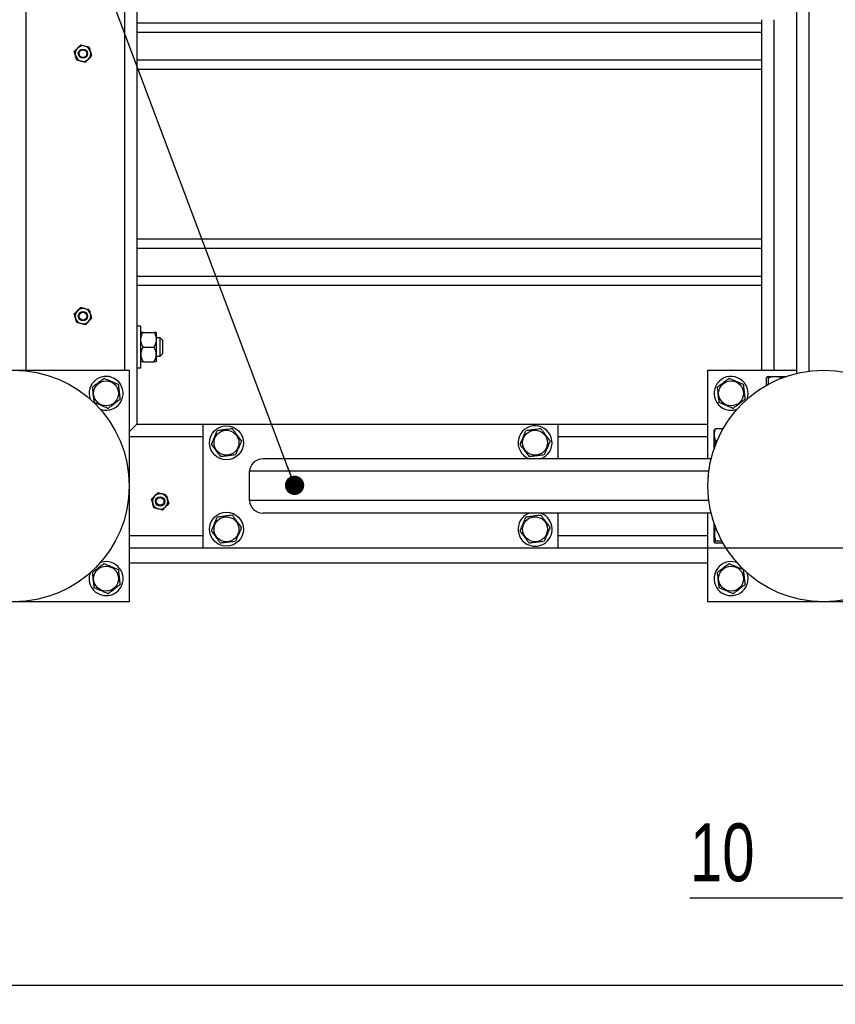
# Model space of a CAD drawing. Header units: millimetres. Extents: x 5 to 589, y 5 to 415.
# Tile 11 of 42: x 133 to 175, y 256 to 307. Entities that reach past the tile are written whole.
import ezdxf

# ---------------------------------------------------------------- set-up
doc = ezdxf.new("R2010")
doc.units = ezdxf.units.MM
doc.layers.add('COTES', color=1, linetype='Continuous')
doc.layers.add('NOTES', color=6, linetype='Continuous')
doc.layers.add('TRAIT-FORT', color=4, linetype='Continuous', lineweight=25)
doc.styles.add('SLDTEXTSTYLE0', font='TXT', dxfattribs={"width": 0.75})
doc.dimstyles.new('SLDDIMSTYLE0', dxfattribs={"dimtxt": 3, "dimasz": 2, "dimexe": 0, "dimexo": 0.0625, "dimgap": 0.75, "dimtad": 1, "dimdec": 0, "dimlfac": 12.5, "dimrnd": 1e-09, "dimzin": 12, "dimdsep": 46, "dimtxsty": 'SLDTEXTSTYLE0', "dimsah": 1, "dimcen": 0.09, "dimadec": 0, "dimazin": 3, "dimtfac": 1, "dimtdec": 0, "dimtofl": 0, "dimtmove": 0, "dimatfit": 3, "dimfxl": 1, "dimfrac": 2, "dimtolj": 1, "dimtzin": 12, "dimarcsym": 0})
doc.dimstyles.new('SLDDIMSTYLE1', dxfattribs={"dimtxt": 3, "dimasz": 2, "dimexe": 0, "dimexo": 0.0625, "dimgap": 0.75, "dimtad": 1, "dimdec": 0, "dimlfac": 12.5, "dimrnd": 1e-09, "dimzin": 12, "dimdsep": 46, "dimtxsty": 'SLDTEXTSTYLE0', "dimsah": 1, "dimcen": 0.09, "dimadec": 0, "dimazin": 3, "dimtfac": 1, "dimtdec": 0, "dimtmove": 0, "dimatfit": 0, "dimfxl": 1, "dimfrac": 2, "dimtolj": 1, "dimtzin": 12, "dimarcsym": 0})
doc.dimstyles.new('SLDDIMSTYLE2', dxfattribs={"dimtxt": 0.18, "dimasz": 1, "dimexe": 0, "dimexo": 0.0625, "dimgap": 0, "dimtad": 0, "dimtih": 1, "dimtoh": 1, "dimdec": 0, "dimrnd": 1e-09, "dimzin": 0, "dimdsep": 46, "dimtxsty": 'Standard', "dimblk1": 'DOT', "dimblk2": 'DOT', "dimsah": 1, "dimcen": 0.09, "dimadec": 0, "dimazin": 0, "dimtfac": 1, "dimtdec": 0, "dimtofl": 0, "dimtmove": 0, "dimatfit": 3, "dimldrblk": 'DOT', "dimfxl": 1, "dimfrac": 2, "dimtolj": 1, "dimtzin": 0, "dimarcsym": 0})

# ---------------------------------------------------------------- blocks, each defined once
blk = doc.blocks.new('_D_4')
at = {"layer": 'COTES', "color": 1, "transparency": 16777216}
for p, q in [((190.852, 279.447), (190.852, 288.677)), ((161.745, 279.447), (191.852, 279.447)), ((190.852, 279.447), (190.852, 278.647)), ((179.505, 278.647), (191.852, 278.647)), ((190.852, 278.647), (190.852, 275.647))]:
    blk.add_line(p, q, dxfattribs=at)
for points in [[(190.852, 279.447), (191.352, 281.447), (190.352, 281.447)], [(190.852, 278.647), (190.352, 276.647), (191.352, 276.647)]]:
    blk.add_solid(points, dxfattribs=at)
at = {"layer": 'COTES', "color": 1, "transparency": 16777216, "insert": (186.985, 284.243), "char_height": 3, "attachment_point": 1, "rotation": 90, "style": 'SLDTEXTSTYLE0'}
blk.add_mtext('10', dxfattribs=at)
blk = doc.blocks.new('_D_7')
at = {"layer": 'COTES', "color": 1, "transparency": 16777216}
for p, q in [((45.705, 277.647), (45.705, 255.792)), ((178.505, 277.647), (178.505, 255.792)), ((45.705, 256.792), (178.505, 256.792))]:
    blk.add_line(p, q, dxfattribs=at)
for points in [[(45.705, 256.792), (47.705, 256.292), (47.705, 257.292)], [(178.505, 256.792), (176.505, 257.292), (176.505, 256.292)]]:
    blk.add_solid(points, dxfattribs=at)
at = {"layer": 'COTES', "color": 1, "transparency": 16777216, "char_height": 3, "attachment_point": 1, "style": 'SLDTEXTSTYLE0'}
for s, insert in [('1660', (103.255, 260.659)), ('Tole', (113.246, 260.659))]:
    blk.add_mtext(s, dxfattribs=dict(at, insert=insert))
blk = doc.blocks.new('_D_9')
at = {"layer": 'COTES', "color": 1, "transparency": 16777216}
for p, q in [((177.705, 305.807), (177.705, 260.298)), ((178.505, 277.647), (178.505, 260.298)), ((177.705, 261.298), (167.574, 261.298)), ((178.505, 261.298), (177.705, 261.298)), ((178.505, 261.298), (181.505, 261.298))]:
    blk.add_line(p, q, dxfattribs=at)
for points in [[(177.705, 261.298), (175.705, 261.798), (175.705, 260.798)], [(178.505, 261.298), (180.505, 260.798), (180.505, 261.798)]]:
    blk.add_solid(points, dxfattribs=at)
at = {"layer": 'COTES', "color": 1, "transparency": 16777216, "insert": (167.574, 265.165), "char_height": 3, "attachment_point": 1, "style": 'SLDTEXTSTYLE0'}
blk.add_mtext('10', dxfattribs=at)
blk = doc.blocks.new('_Dot')
at = {"color": 0, "linetype": 'ByBlock', "lineweight": -2}
blk.add_line((-0.5, 0), (-1, 0), dxfattribs=at)
at = {"color": 0, "linetype": 'ByBlock', "const_width": 0.5}
blk.add_lwpolyline([(-0.25, 0, 1), (0.25, 0, 1)], format="xyb", close=True, dxfattribs=at)

msp = doc.modelspace()

# ---------------------------------------------------------------- linework, layer by layer
at = {"layer": 'TRAIT-FORT', "color": 4, "linetype": 'Continuous', "lineweight": 25}
for p, q in [((173.745, 288.599), (173.745, 322.807)), ((173.105, 288.481), (173.105, 322.038)), ((138.905, 313.047), (138.905, 285.847)), ((133.145, 310.247), (133.145, 288.647)), ((138.265, 310.247), (138.265, 288.647)), ((138.905, 306.647), (171.305, 306.647)), ((171.305, 288.647), (171.305, 306.807)), ((171.945, 288.647), (171.945, 306.807)), ((138.905, 306.167), (171.305, 306.167)), ((138.905, 304.727), (171.305, 304.727)), ((138.905, 304.247), (171.305, 304.247)), ((138.905, 295.447), (171.305, 295.447)), ((138.905, 294.967), (171.305, 294.967)), ((138.905, 293.527), (171.305, 293.527)), ((138.905, 293.047), (171.305, 293.047)), ((139.105, 290.927), (138.905, 290.927)), ((139.105, 288.767), (139.105, 290.927)), ((139.222, 290.607), (139.787, 290.607)), ((139.905, 290.607), (139.905, 290.227)), ((140.105, 290.327), (139.905, 290.327)), ((140.225, 290.207), (140.105, 290.327)), ((140.105, 289.367), (140.105, 290.327)), ((139.222, 289.847), (139.787, 289.847)), ((139.905, 290.227), (139.905, 289.467)), ((140.225, 290.207), (140.225, 289.487)), ((139.905, 289.467), (139.905, 289.087)), ((139.905, 289.367), (140.105, 289.367)), ((140.105, 289.367), (140.225, 289.487)), ((138.905, 288.767), (139.105, 288.767)), ((139.222, 289.087), (139.787, 289.087)), ((126.505, 288.647), (138.505, 288.647)), ((138.505, 288.647), (138.505, 276.647)), ((168.505, 284.047), (168.505, 288.647)), ((168.505, 288.647), (173.105, 288.647)), ((171.541, 287.864), (171.541, 288.247)), ((171.619, 288.327), (171.579, 288.304)), ((171.619, 288.327), (172.571, 288.327)), ((171.638, 287.918), (171.638, 288.247)), ((138.505, 285.447), (138.905, 285.847)), ((138.905, 285.847), (138.505, 285.447)), ((138.905, 285.847), (142.345, 285.847)), ((142.345, 279.447), (142.345, 285.847)), ((142.345, 285.847), (160.745, 285.847)), ((160.745, 284.047), (160.745, 285.847)), ((160.745, 285.847), (168.505, 285.847)), ((138.505, 285.207), (142.345, 285.207)), ((160.745, 285.207), (168.505, 285.207)), ((168.847, 285.572), (168.825, 285.533)), ((168.825, 284.58), (168.825, 285.533)), ((169.287, 285.61), (168.905, 285.61)), ((168.978, 284.984), (168.905, 284.984)), ((168.67, 284.047), (145.449, 284.047)), ((159.207, 284.074), (159.282, 284.047)), ((144.745, 281.887), (144.745, 283.407)), ((168.553, 283.407), (144.745, 283.407)), ((168.553, 281.887), (144.745, 281.887)), ((168.67, 281.247), (145.449, 281.247)), ((160.745, 279.447), (160.745, 281.247)), ((168.505, 276.647), (168.505, 281.247)), ((168.825, 279.761), (168.825, 280.714)), ((138.505, 280.087), (142.345, 280.087)), ((160.745, 280.087), (168.505, 280.087)), ((168.825, 279.761), (168.847, 279.722)), ((169.233, 279.781), (168.905, 279.781)), ((169.287, 279.684), (168.905, 279.684)), ((138.505, 279.447), (142.345, 279.447)), ((142.345, 279.447), (160.745, 279.447)), ((160.745, 279.447), (168.505, 279.447)), ((168.505, 278.647), (138.505, 278.647)), ((138.505, 276.647), (126.505, 276.647)), ((180.505, 276.647), (168.505, 276.647))]:
    msp.add_line(p, q, dxfattribs=at)
for centre, radius in [((136.105, 305.047), 0.24), ((136.105, 305.047), 0.2), ((136.105, 291.447), 0.24), ((136.105, 291.447), 0.2), ((132.505, 282.647), 6), ((174.505, 282.647), 6), ((137.305, 287.447), 0.646), ((169.705, 287.447), 0.646), ((143.545, 284.887), 0.88), ((143.545, 284.887), 0.646), ((159.545, 284.887), 0.646), ((140.105, 281.847), 0.24), ((140.105, 281.847), 0.2), ((143.545, 280.407), 0.88), ((143.545, 280.407), 0.646), ((159.545, 280.407), 0.646), ((137.305, 277.847), 0.646), ((169.705, 277.847), 0.646)]:
    msp.add_circle(centre, radius, dxfattribs=at)
for centre, radius, start, end in [((136.105, 305.047), 0.4, 135.7716, 195.7716), ((136.105, 305.047), 0.4, 75.7716, 135.7716), ((136.105, 305.047), 0.4, 15.7716, 75.7716), ((136.105, 305.047), 0.4, 315.7716, 15.7716), ((136.105, 305.047), 0.4, 195.7716, 255.7716), ((136.105, 305.047), 0.4, 255.7716, 315.7716), ((136.105, 291.447), 0.4, 75.7716, 135.7716), ((136.105, 291.447), 0.4, 15.7716, 75.7716), ((136.105, 291.447), 0.4, 135.7716, 195.7716), ((136.105, 291.447), 0.4, 195.7716, 255.7716), ((136.105, 291.447), 0.4, 315.7716, 15.7716), ((136.105, 291.447), 0.4, 255.7716, 315.7716), ((137.305, 287.447), 0.88, 337.3715, 200.3023), ((169.705, 287.447), 0.88, 339.6969, 290.3031), ((137.305, 287.447), 0.88, 249.6977, 337.3715), ((159.545, 284.887), 0.88, 287.3414, 247.4773), ((140.105, 281.847), 0.4, 135.7716, 195.7716), ((140.105, 281.847), 0.4, 75.7716, 135.7716), ((140.105, 281.847), 0.4, 15.7716, 75.7716), ((140.105, 281.847), 0.4, 195.7716, 255.7716), ((140.105, 281.847), 0.4, 315.7716, 15.7716), ((140.105, 281.847), 0.4, 255.7716, 315.7716), ((159.545, 280.407), 0.88, 107.3414, 247.4773), ((159.545, 280.407), 0.88, 247.4773, 72.6586), ((137.305, 277.847), 0.88, 337.3715, 114.62), ((169.705, 277.847), 0.88, 66.6749, 337.3715), ((137.305, 277.847), 0.88, 156.5618, 337.3715), ((169.705, 277.847), 0.88, 337.3715, 21.4183)]:
    msp.add_arc(centre, radius, start, end, dxfattribs=at)
for centre, start_param, end_param in [((145.449, 283.407), 4.712389, 6.283185), ((145.449, 281.887), 0, 1.570796)]:
    msp.add_ellipse(centre, major_axis=(-0.704, 0), ratio=0.908746, start_param=start_param, end_param=end_param, dxfattribs=at)
for points, knots in [([(135.818, 305.326), (135.79, 305.297), (135.733, 305.239), (135.682, 305.186), (135.657, 305.16)], [0, 0, 0, 0, 0.503995, 1, 1, 1, 1]), ([(135.72, 304.938), (135.709, 304.977), (135.687, 305.055), (135.667, 305.125), (135.657, 305.16)], [0, 0, 0, 0, 0.503995, 1, 1, 1, 1]), ([(135.979, 305.491), (135.957, 305.469), (135.912, 305.423), (135.856, 305.365), (135.825, 305.333), (135.818, 305.326)], [0, 0, 0, 0, 0.432382, 0.879547, 1, 1, 1, 1]), ([(136.203, 305.435), (136.199, 305.436), (136.14, 305.45), (136.063, 305.47), (135.996, 305.487), (135.979, 305.491)], [0, 0, 0, 0, 0.046716, 0.758232, 1, 1, 1, 1]), ([(136.427, 305.378), (136.401, 305.384), (136.33, 305.402), (136.252, 305.422), (136.203, 305.435)], [0, 0, 0, 0, 0.370993, 1, 1, 1, 1]), ([(136.427, 305.378), (136.435, 305.347), (136.453, 305.286), (136.474, 305.209), (136.487, 305.165), (136.489, 305.156)], [0, 0, 0, 0, 0.432382, 0.8795474, 1, 1, 1, 1]), ([(136.489, 305.156), (136.501, 305.117), (136.522, 305.039), (136.542, 304.968), (136.552, 304.933)], [0, 0, 0, 0, 0.5039949, 1, 1, 1, 1]), ([(135.782, 304.716), (135.774, 304.746), (135.756, 304.808), (135.735, 304.885), (135.722, 304.929), (135.72, 304.938)], [0, 0, 0, 0, 0.432382, 0.879547, 1, 1, 1, 1]), ([(136.006, 304.659), (136.003, 304.66), (135.944, 304.675), (135.866, 304.695), (135.799, 304.712), (135.782, 304.716)], [0, 0, 0, 0, 0.046716, 0.758232, 1, 1, 1, 1]), ([(136.23, 304.602), (136.204, 304.609), (136.133, 304.627), (136.055, 304.647), (136.006, 304.659)], [0, 0, 0, 0, 0.370993, 1, 1, 1, 1]), ([(136.23, 304.602), (136.252, 304.625), (136.297, 304.671), (136.353, 304.728), (136.384, 304.761), (136.391, 304.768)], [0, 0, 0, 0, 0.432382, 0.879547, 1, 1, 1, 1]), ([(136.391, 304.768), (136.42, 304.797), (136.476, 304.855), (136.527, 304.907), (136.552, 304.933)], [0, 0, 0, 0, 0.5039949, 1, 1, 1, 1]), ([(135.979, 291.891), (135.957, 291.869), (135.912, 291.823), (135.856, 291.765), (135.825, 291.733), (135.818, 291.726)], [0, 0, 0, 0, 0.432382, 0.879547, 1, 1, 1, 1]), ([(136.203, 291.835), (136.199, 291.836), (136.14, 291.85), (136.063, 291.87), (135.996, 291.887), (135.979, 291.891)], [0, 0, 0, 0, 0.046716, 0.758232, 1, 1, 1, 1]), ([(136.427, 291.778), (136.401, 291.784), (136.33, 291.802), (136.252, 291.822), (136.203, 291.835)], [0, 0, 0, 0, 0.370993, 1, 1, 1, 1]), ([(135.818, 291.726), (135.79, 291.697), (135.733, 291.639), (135.682, 291.586), (135.657, 291.56)], [0, 0, 0, 0, 0.503995, 1, 1, 1, 1]), ([(135.72, 291.338), (135.709, 291.377), (135.687, 291.455), (135.667, 291.525), (135.657, 291.56)], [0, 0, 0, 0, 0.503995, 1, 1, 1, 1]), ([(135.782, 291.116), (135.774, 291.146), (135.756, 291.208), (135.735, 291.285), (135.722, 291.329), (135.72, 291.338)], [0, 0, 0, 0, 0.432382, 0.879547, 1, 1, 1, 1]), ([(136.391, 291.168), (136.42, 291.197), (136.476, 291.255), (136.527, 291.307), (136.552, 291.333)], [0, 0, 0, 0, 0.5039949, 1, 1, 1, 1]), ([(136.427, 291.778), (136.435, 291.747), (136.453, 291.686), (136.474, 291.609), (136.487, 291.565), (136.489, 291.556)], [0, 0, 0, 0, 0.432382, 0.8795474, 1, 1, 1, 1]), ([(136.489, 291.556), (136.501, 291.517), (136.522, 291.439), (136.542, 291.368), (136.552, 291.333)], [0, 0, 0, 0, 0.5039949, 1, 1, 1, 1]), ([(136.006, 291.059), (136.003, 291.06), (135.944, 291.075), (135.866, 291.095), (135.799, 291.112), (135.782, 291.116)], [0, 0, 0, 0, 0.046716, 0.758232, 1, 1, 1, 1]), ([(136.23, 291.002), (136.204, 291.009), (136.133, 291.027), (136.055, 291.047), (136.006, 291.059)], [0, 0, 0, 0, 0.370993, 1, 1, 1, 1]), ([(136.23, 291.002), (136.252, 291.025), (136.297, 291.071), (136.353, 291.128), (136.384, 291.161), (136.391, 291.168)], [0, 0, 0, 0, 0.432382, 0.879547, 1, 1, 1, 1]), ([(139.105, 290.227), (139.106, 290.26), (139.11, 290.327), (139.136, 290.424), (139.173, 290.518), (139.206, 290.577), (139.222, 290.607)], [0, 0, 0, 0, 0.249576, 0.504361, 0.751045, 1, 1, 1, 1]), ([(139.222, 290.607), (139.207, 290.607), (139.168, 290.607), (139.122, 290.607), (139.105, 290.607), (139.105, 290.607), (139.105, 290.607)], [0, 0, 0, 0, 0.237039, 0.589019, 0.951631, 1, 1, 1, 1]), ([(139.787, 290.607), (139.801, 290.581), (139.83, 290.53), (139.864, 290.448), (139.89, 290.363), (139.903, 290.289), (139.904, 290.243), (139.905, 290.227)], [0, 0, 0, 0, 0.215517, 0.432226, 0.654457, 0.879688, 1, 1, 1, 1]), ([(139.905, 290.607), (139.904, 290.607), (139.904, 290.607), (139.887, 290.607), (139.842, 290.607), (139.803, 290.607), (139.787, 290.607)], [0, 0, 0, 0, 0.048369, 0.39933, 0.762965, 1, 1, 1, 1]), ([(139.222, 289.847), (139.208, 289.873), (139.179, 289.924), (139.145, 290.006), (139.119, 290.091), (139.106, 290.165), (139.105, 290.211), (139.105, 290.227)], [0, 0, 0, 0, 0.2155169, 0.432226, 0.6544573, 0.8796878, 1, 1, 1, 1]), ([(139.222, 289.847), (139.208, 289.821), (139.179, 289.77), (139.145, 289.688), (139.119, 289.603), (139.106, 289.529), (139.105, 289.483), (139.105, 289.467)], [0, 0, 0, 0, 0.215517, 0.432226, 0.654457, 0.879688, 1, 1, 1, 1]), ([(139.905, 290.227), (139.903, 290.194), (139.899, 290.127), (139.873, 290.03), (139.836, 289.936), (139.803, 289.877), (139.787, 289.847)], [0, 0, 0, 0, 0.249576, 0.504361, 0.751045, 1, 1, 1, 1]), ([(139.905, 289.467), (139.904, 289.483), (139.903, 289.516), (139.897, 289.566), (139.886, 289.615), (139.867, 289.68), (139.836, 289.758), (139.803, 289.817), (139.787, 289.847)], [0, 0, 0, 0, 0.124491, 0.249669, 0.376803, 0.504515, 0.751123, 1, 1, 1, 1]), ([(139.105, 289.467), (139.106, 289.434), (139.11, 289.367), (139.136, 289.27), (139.173, 289.176), (139.206, 289.117), (139.222, 289.087)], [0, 0, 0, 0, 0.249576, 0.504361, 0.751045, 1, 1, 1, 1]), ([(139.787, 289.087), (139.801, 289.113), (139.83, 289.164), (139.864, 289.246), (139.89, 289.331), (139.903, 289.405), (139.904, 289.451), (139.905, 289.467)], [0, 0, 0, 0, 0.215517, 0.432226, 0.654457, 0.879688, 1, 1, 1, 1]), ([(139.222, 289.087), (139.207, 289.087), (139.168, 289.087), (139.122, 289.087), (139.105, 289.087), (139.105, 289.087), (139.105, 289.087)], [0, 0, 0, 0, 0.237039, 0.589019, 0.951631, 1, 1, 1, 1]), ([(139.905, 289.087), (139.904, 289.087), (139.904, 289.087), (139.887, 289.087), (139.842, 289.087), (139.803, 289.087), (139.787, 289.087)], [0, 0, 0, 0, 0.048369, 0.39933, 0.762965, 1, 1, 1, 1]), ([(171.638, 288.247), (171.626, 288.271), (171.605, 288.311), (171.576, 288.307), (171.556, 288.279), (171.545, 288.254), (171.541, 288.247)], [0, 0, 0, 0, 0.385549, 0.637642, 0.896546, 1, 1, 1, 1]), ([(172.362, 288.247), (172.299, 288.264), (172.172, 288.3), (171.984, 288.313), (171.804, 288.293), (171.694, 288.262), (171.638, 288.247)], [0, 0, 0, 0, 0.264605, 0.534948, 0.765343, 1, 1, 1, 1]), ([(137.209, 288.226), (137.155, 288.185), (137.045, 288.102), (136.881, 287.98), (136.726, 287.862), (136.63, 287.79), (136.582, 287.754)], [0, 0, 0, 0, 0.264605, 0.534948, 0.765343, 1, 1, 1, 1]), ([(136.582, 287.754), (136.594, 287.655), (136.614, 287.491), (136.643, 287.253), (136.663, 287.093), (136.674, 287.001), (136.677, 286.974)], [0, 0, 0, 0, 0.385549, 0.637642, 0.896546, 1, 1, 1, 1]), ([(137.209, 288.226), (137.272, 288.2), (137.399, 288.146), (137.586, 288.066), (137.766, 287.99), (137.876, 287.943), (137.932, 287.919)], [0, 0, 0, 0, 0.264605, 0.534948, 0.765343, 1, 1, 1, 1]), ([(137.932, 287.919), (137.944, 287.82), (137.964, 287.656), (137.993, 287.418), (138.013, 287.258), (138.024, 287.166), (138.027, 287.14)], [0, 0, 0, 0, 0.385549, 0.637642, 0.896546, 1, 1, 1, 1]), ([(169.609, 288.226), (169.555, 288.185), (169.445, 288.102), (169.281, 287.98), (169.126, 287.862), (169.03, 287.79), (168.982, 287.754)], [0, 0, 0, 0, 0.264605, 0.534948, 0.765343, 1, 1, 1, 1]), ([(168.982, 287.754), (168.994, 287.655), (169.014, 287.491), (169.043, 287.253), (169.063, 287.093), (169.074, 287.001), (169.077, 286.974)], [0, 0, 0, 0, 0.385549, 0.637642, 0.896546, 1, 1, 1, 1]), ([(169.609, 288.226), (169.672, 288.2), (169.799, 288.146), (169.986, 288.066), (170.166, 287.99), (170.276, 287.943), (170.332, 287.919)], [0, 0, 0, 0, 0.264605, 0.534948, 0.765343, 1, 1, 1, 1]), ([(170.332, 287.919), (170.344, 287.82), (170.364, 287.656), (170.393, 287.418), (170.413, 287.258), (170.424, 287.166), (170.427, 287.14)], [0, 0, 0, 0, 0.385549, 0.637642, 0.896546, 1, 1, 1, 1]), ([(137.4, 286.668), (137.337, 286.694), (137.211, 286.748), (137.023, 286.828), (136.843, 286.904), (136.733, 286.951), (136.677, 286.974)], [0, 0, 0, 0, 0.264605, 0.534948, 0.765343, 1, 1, 1, 1]), ([(137.4, 286.668), (137.455, 286.709), (137.565, 286.791), (137.728, 286.914), (137.883, 287.032), (137.979, 287.104), (138.027, 287.14)], [0, 0, 0, 0, 0.264605, 0.534948, 0.765343, 1, 1, 1, 1]), ([(169.8, 286.668), (169.737, 286.694), (169.611, 286.748), (169.423, 286.828), (169.243, 286.904), (169.133, 286.951), (169.077, 286.974)], [0, 0, 0, 0, 0.264605, 0.534948, 0.765343, 1, 1, 1, 1]), ([(169.8, 286.668), (169.855, 286.709), (169.965, 286.791), (170.128, 286.914), (170.283, 287.032), (170.379, 287.104), (170.427, 287.14)], [0, 0, 0, 0, 0.264605, 0.534948, 0.765343, 1, 1, 1, 1]), ([(142.765, 284.79), (142.792, 284.853), (142.846, 284.98), (142.925, 285.168), (143.001, 285.347), (143.047, 285.458), (143.071, 285.513)], [0, 0, 0, 0, 0.264605, 0.534948, 0.765343, 1, 1, 1, 1]), ([(143.85, 285.61), (143.751, 285.598), (143.587, 285.577), (143.349, 285.548), (143.189, 285.528), (143.097, 285.516), (143.071, 285.513)], [0, 0, 0, 0, 0.385549, 0.637642, 0.896546, 1, 1, 1, 1]), ([(144.324, 284.984), (144.283, 285.038), (144.2, 285.148), (144.076, 285.311), (143.959, 285.467), (143.887, 285.562), (143.85, 285.61)], [0, 0, 0, 0, 0.264605, 0.534948, 0.765343, 1, 1, 1, 1]), ([(158.765, 284.79), (158.792, 284.853), (158.846, 284.98), (158.925, 285.168), (159.001, 285.347), (159.047, 285.458), (159.071, 285.513)], [0, 0, 0, 0, 0.264605, 0.534948, 0.765343, 1, 1, 1, 1]), ([(159.85, 285.61), (159.751, 285.598), (159.587, 285.577), (159.349, 285.548), (159.189, 285.528), (159.097, 285.516), (159.071, 285.513)], [0, 0, 0, 0, 0.385549, 0.637642, 0.896546, 1, 1, 1, 1]), ([(160.324, 284.984), (160.283, 285.038), (160.2, 285.148), (160.076, 285.311), (159.959, 285.467), (159.887, 285.562), (159.85, 285.61)], [0, 0, 0, 0, 0.264605, 0.534948, 0.765343, 1, 1, 1, 1]), ([(168.905, 284.984), (168.887, 285.038), (168.852, 285.148), (168.839, 285.311), (168.858, 285.467), (168.889, 285.562), (168.905, 285.61)], [0, 0, 0, 0, 0.264605, 0.534948, 0.765343, 1, 1, 1, 1]), ([(168.905, 285.61), (168.876, 285.598), (168.847, 285.585), (168.848, 285.572), (168.848, 285.572)], [0, 0, 0, 0, 0.977492, 1, 1, 1, 1]), ([(142.765, 284.79), (142.806, 284.736), (142.89, 284.626), (143.013, 284.463), (143.13, 284.307), (143.203, 284.212), (143.239, 284.164)], [0, 0, 0, 0, 0.264605, 0.534948, 0.765343, 1, 1, 1, 1]), ([(144.324, 284.984), (144.297, 284.921), (144.244, 284.794), (144.164, 284.606), (144.088, 284.426), (144.042, 284.316), (144.018, 284.261)], [0, 0, 0, 0, 0.2646049, 0.5349477, 0.7653431, 1, 1, 1, 1]), ([(158.765, 284.79), (158.806, 284.736), (158.89, 284.626), (159.013, 284.463), (159.13, 284.307), (159.203, 284.212), (159.239, 284.164)], [0, 0, 0, 0, 0.264605, 0.534948, 0.765343, 1, 1, 1, 1]), ([(160.324, 284.984), (160.297, 284.921), (160.244, 284.794), (160.164, 284.606), (160.088, 284.426), (160.042, 284.316), (160.018, 284.261)], [0, 0, 0, 0, 0.2646049, 0.5349477, 0.7653431, 1, 1, 1, 1]), ([(168.905, 284.984), (168.887, 284.921), (168.85, 284.794), (168.847, 284.663), (168.845, 284.597)], [0, 0, 0, 0, 0.495418, 1, 1, 1, 1]), ([(144.018, 284.261), (143.919, 284.248), (143.755, 284.228), (143.517, 284.198), (143.357, 284.178), (143.265, 284.167), (143.239, 284.164)], [0, 0, 0, 0, 0.385549, 0.637642, 0.896546, 1, 1, 1, 1]), ([(160.018, 284.261), (159.919, 284.248), (159.755, 284.228), (159.517, 284.198), (159.357, 284.178), (159.265, 284.167), (159.239, 284.164)], [0, 0, 0, 0, 0.385549, 0.637642, 0.896546, 1, 1, 1, 1]), ([(139.818, 282.126), (139.79, 282.097), (139.733, 282.039), (139.682, 281.986), (139.657, 281.96)], [0, 0, 0, 0, 0.503995, 1, 1, 1, 1]), ([(139.979, 282.291), (139.957, 282.269), (139.912, 282.223), (139.856, 282.165), (139.825, 282.133), (139.818, 282.126)], [0, 0, 0, 0, 0.432382, 0.879547, 1, 1, 1, 1]), ([(140.203, 282.235), (140.199, 282.236), (140.14, 282.25), (140.063, 282.27), (139.996, 282.287), (139.979, 282.291)], [0, 0, 0, 0, 0.046716, 0.758232, 1, 1, 1, 1]), ([(140.427, 282.178), (140.401, 282.184), (140.33, 282.202), (140.252, 282.222), (140.203, 282.235)], [0, 0, 0, 0, 0.370993, 1, 1, 1, 1]), ([(140.427, 282.178), (140.435, 282.147), (140.453, 282.086), (140.474, 282.009), (140.487, 281.965), (140.489, 281.956)], [0, 0, 0, 0, 0.432382, 0.8795474, 1, 1, 1, 1]), ([(139.72, 281.738), (139.709, 281.777), (139.687, 281.855), (139.667, 281.925), (139.657, 281.96)], [0, 0, 0, 0, 0.503995, 1, 1, 1, 1]), ([(139.782, 281.516), (139.774, 281.546), (139.756, 281.608), (139.735, 281.685), (139.722, 281.729), (139.72, 281.738)], [0, 0, 0, 0, 0.432382, 0.879547, 1, 1, 1, 1]), ([(140.391, 281.568), (140.42, 281.597), (140.476, 281.655), (140.527, 281.707), (140.552, 281.733)], [0, 0, 0, 0, 0.5039949, 1, 1, 1, 1]), ([(140.489, 281.956), (140.501, 281.917), (140.522, 281.839), (140.542, 281.768), (140.552, 281.733)], [0, 0, 0, 0, 0.5039949, 1, 1, 1, 1]), ([(140.006, 281.459), (140.003, 281.46), (139.944, 281.475), (139.866, 281.495), (139.799, 281.512), (139.782, 281.516)], [0, 0, 0, 0, 0.046716, 0.758232, 1, 1, 1, 1]), ([(140.23, 281.402), (140.204, 281.409), (140.133, 281.427), (140.055, 281.447), (140.006, 281.459)], [0, 0, 0, 0, 0.370993, 1, 1, 1, 1]), ([(140.23, 281.402), (140.252, 281.425), (140.297, 281.471), (140.353, 281.528), (140.384, 281.561), (140.391, 281.568)], [0, 0, 0, 0, 0.432382, 0.879547, 1, 1, 1, 1]), ([(143.85, 281.13), (143.751, 281.118), (143.587, 281.097), (143.349, 281.068), (143.189, 281.048), (143.097, 281.036), (143.071, 281.033)], [0, 0, 0, 0, 0.385549, 0.637642, 0.896546, 1, 1, 1, 1]), ([(144.324, 280.504), (144.283, 280.558), (144.2, 280.668), (144.076, 280.831), (143.959, 280.987), (143.887, 281.082), (143.85, 281.13)], [0, 0, 0, 0, 0.264605, 0.534948, 0.765343, 1, 1, 1, 1]), ([(159.85, 281.13), (159.751, 281.118), (159.587, 281.097), (159.349, 281.068), (159.189, 281.048), (159.097, 281.036), (159.071, 281.033)], [0, 0, 0, 0, 0.385549, 0.637642, 0.896546, 1, 1, 1, 1]), ([(160.324, 280.504), (160.283, 280.558), (160.2, 280.668), (160.076, 280.831), (159.959, 280.987), (159.887, 281.082), (159.85, 281.13)], [0, 0, 0, 0, 0.264605, 0.534948, 0.765343, 1, 1, 1, 1]), ([(142.765, 280.31), (142.792, 280.373), (142.846, 280.5), (142.925, 280.688), (143.001, 280.867), (143.047, 280.978), (143.071, 281.033)], [0, 0, 0, 0, 0.264605, 0.534948, 0.765343, 1, 1, 1, 1]), ([(158.765, 280.31), (158.792, 280.373), (158.846, 280.5), (158.925, 280.688), (159.001, 280.867), (159.047, 280.978), (159.071, 281.033)], [0, 0, 0, 0, 0.264605, 0.534948, 0.765343, 1, 1, 1, 1]), ([(142.765, 280.31), (142.806, 280.256), (142.89, 280.146), (143.013, 279.983), (143.13, 279.827), (143.203, 279.732), (143.239, 279.684)], [0, 0, 0, 0, 0.264605, 0.534948, 0.765343, 1, 1, 1, 1]), ([(144.324, 280.504), (144.297, 280.441), (144.244, 280.314), (144.164, 280.126), (144.088, 279.946), (144.042, 279.836), (144.018, 279.781)], [0, 0, 0, 0, 0.2646049, 0.5349477, 0.7653431, 1, 1, 1, 1]), ([(158.765, 280.31), (158.806, 280.256), (158.89, 280.146), (159.013, 279.983), (159.13, 279.827), (159.203, 279.732), (159.239, 279.684)], [0, 0, 0, 0, 0.264605, 0.534948, 0.765343, 1, 1, 1, 1]), ([(160.324, 280.504), (160.297, 280.441), (160.244, 280.314), (160.164, 280.126), (160.088, 279.946), (160.042, 279.836), (160.018, 279.781)], [0, 0, 0, 0, 0.2646049, 0.5349477, 0.7653431, 1, 1, 1, 1]), ([(168.905, 280.504), (168.887, 280.441), (168.852, 280.314), (168.839, 280.126), (168.858, 279.946), (168.889, 279.836), (168.905, 279.781)], [0, 0, 0, 0, 0.264605, 0.534948, 0.765343, 1, 1, 1, 1]), ([(144.018, 279.781), (143.919, 279.768), (143.755, 279.748), (143.517, 279.718), (143.357, 279.698), (143.265, 279.687), (143.239, 279.684)], [0, 0, 0, 0, 0.385549, 0.637642, 0.896546, 1, 1, 1, 1]), ([(160.018, 279.781), (159.919, 279.768), (159.755, 279.748), (159.517, 279.718), (159.357, 279.698), (159.265, 279.687), (159.239, 279.684)], [0, 0, 0, 0, 0.385549, 0.637642, 0.896546, 1, 1, 1, 1]), ([(168.905, 279.781), (168.881, 279.768), (168.84, 279.748), (168.844, 279.718), (168.872, 279.698), (168.898, 279.687), (168.905, 279.684)], [0, 0, 0, 0, 0.385549, 0.637642, 0.896546, 1, 1, 1, 1]), ([(137.209, 278.626), (137.155, 278.585), (137.045, 278.502), (136.881, 278.38), (136.726, 278.262), (136.63, 278.19), (136.582, 278.154)], [0, 0, 0, 0, 0.264605, 0.534948, 0.765343, 1, 1, 1, 1]), ([(137.209, 278.626), (137.272, 278.6), (137.399, 278.546), (137.586, 278.466), (137.766, 278.39), (137.876, 278.343), (137.932, 278.319)], [0, 0, 0, 0, 0.264605, 0.534948, 0.765343, 1, 1, 1, 1]), ([(169.609, 278.626), (169.555, 278.585), (169.445, 278.502), (169.281, 278.38), (169.126, 278.262), (169.03, 278.19), (168.982, 278.154)], [0, 0, 0, 0, 0.264605, 0.534948, 0.765343, 1, 1, 1, 1]), ([(169.609, 278.626), (169.672, 278.6), (169.799, 278.546), (169.986, 278.466), (170.166, 278.39), (170.276, 278.343), (170.332, 278.319)], [0, 0, 0, 0, 0.264605, 0.534948, 0.765343, 1, 1, 1, 1]), ([(136.582, 278.154), (136.594, 278.055), (136.614, 277.891), (136.643, 277.653), (136.663, 277.493), (136.674, 277.401), (136.677, 277.374)], [0, 0, 0, 0, 0.385549, 0.637642, 0.896546, 1, 1, 1, 1]), ([(137.932, 278.319), (137.944, 278.22), (137.964, 278.056), (137.993, 277.818), (138.013, 277.658), (138.024, 277.566), (138.027, 277.54)], [0, 0, 0, 0, 0.385549, 0.637642, 0.896546, 1, 1, 1, 1]), ([(168.982, 278.154), (168.994, 278.055), (169.014, 277.891), (169.043, 277.653), (169.063, 277.493), (169.074, 277.401), (169.077, 277.374)], [0, 0, 0, 0, 0.385549, 0.637642, 0.896546, 1, 1, 1, 1]), ([(170.332, 278.319), (170.344, 278.22), (170.364, 278.056), (170.393, 277.818), (170.413, 277.658), (170.424, 277.566), (170.427, 277.54)], [0, 0, 0, 0, 0.385549, 0.637642, 0.896546, 1, 1, 1, 1]), ([(137.4, 277.068), (137.455, 277.109), (137.565, 277.191), (137.728, 277.314), (137.883, 277.432), (137.979, 277.504), (138.027, 277.54)], [0, 0, 0, 0, 0.264605, 0.534948, 0.765343, 1, 1, 1, 1]), ([(169.8, 277.068), (169.855, 277.109), (169.965, 277.191), (170.128, 277.314), (170.283, 277.432), (170.379, 277.504), (170.427, 277.54)], [0, 0, 0, 0, 0.264605, 0.534948, 0.765343, 1, 1, 1, 1]), ([(137.4, 277.068), (137.337, 277.094), (137.211, 277.148), (137.023, 277.228), (136.843, 277.304), (136.733, 277.351), (136.677, 277.374)], [0, 0, 0, 0, 0.264605, 0.534948, 0.765343, 1, 1, 1, 1]), ([(169.8, 277.068), (169.737, 277.094), (169.611, 277.148), (169.423, 277.228), (169.243, 277.304), (169.133, 277.351), (169.077, 277.374)], [0, 0, 0, 0, 0.264605, 0.534948, 0.765343, 1, 1, 1, 1])]:
    msp.add_open_spline(points, degree=3, knots=knots, dxfattribs=at)

# ---------------------------------------------------------------- dimensions: what is measured, and where the dimension line sits
at = {"layer": 'COTES', "color": 1}
dim = msp.add_linear_dim(base=(177.705, 261.298), p1=(178.505, 278.647), p2=(177.705, 306.807), dimstyle='SLDDIMSTYLE1', dxfattribs=at)
dim.commit()
dim.dimension.update_dxf_attribs({"geometry": '_D_9', "text_midpoint": (169.79, 261.298), "dimtype": 160})
dim = msp.add_linear_dim(base=(190.852, 278.647), p1=(160.745, 279.447), p2=(178.505, 278.647), angle=90, dimstyle='SLDDIMSTYLE1', dxfattribs=at)
dim.commit()
dim.dimension.update_dxf_attribs({"geometry": '_D_4', "text_midpoint": (190.852, 286.46), "dimtype": 160})
dim = msp.add_linear_dim(base=(178.505, 256.792), p1=(45.705, 278.647), p2=(178.505, 278.647), text='<> Tole', dimstyle='SLDDIMSTYLE0', dxfattribs=at)
dim.commit()
dim.dimension.update_dxf_attribs({"geometry": '_D_7', "text_midpoint": (112.105, 256.792), "dimtype": 160})

# ---------------------------------------------------------------- leaders
at = {"layer": 'NOTES', "color": 211}
msp.add_leader([(147.075, 282.681), (115.849, 365.731)], dimstyle='SLDDIMSTYLE2', dxfattribs=at)

doc.saveas('drawing.dxf')
